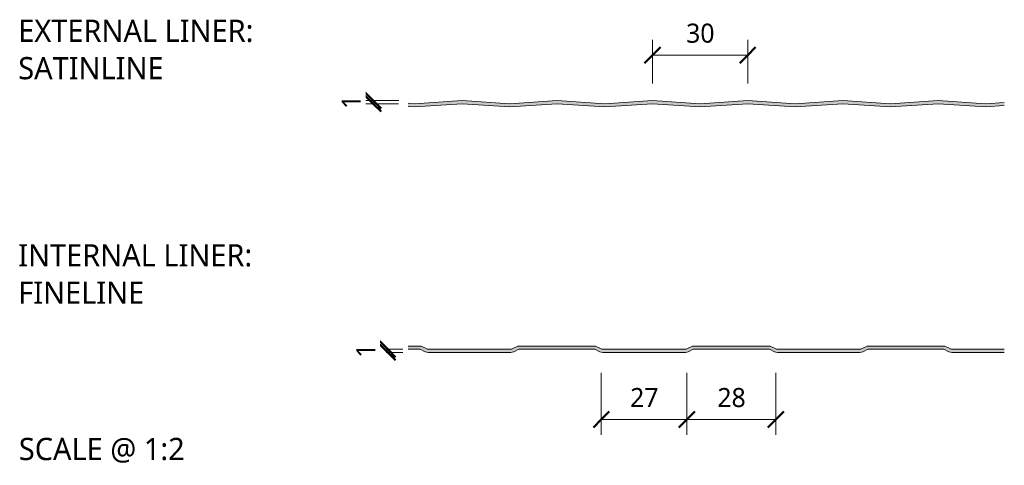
# Model space of a CAD drawing. Header units: millimetres. Extents: x 4765 to 12978, y -1786 to 7163.
# Tile 3 of 13: x 12668 to 12978, y -1353 to -1213. Entities that reach past the tile are written whole.
import ezdxf

# ---------------------------------------------------------------- set-up
doc = ezdxf.new("R2010")
doc.units = ezdxf.units.MM
for name, color, linetype, lineweight in [('A-ANNO-DIMS', 211, 'Continuous', 9), ('A-ANNO-DIMS-2', 211, 'Continuous', 9), ('A-DETL-GENF', 92, 'Continuous', 13), ('G-ANNO-TEXT', 231, 'Continuous', 9)]:
    doc.layers.add(name, color=color, linetype=linetype, lineweight=lineweight)
doc.styles.add('Yu Gothic_2', font='Yu Gothic.ttf', dxfattribs={"height": 7})
doc.styles.add('Yu Gothic_3', font='Yu Gothic.ttf', dxfattribs={"height": 6})
doc.styles.add('Yu Gothic_B', font='Yu Gothic.ttf', dxfattribs={"height": 7})
doc.dimstyles.new('Diagonal_1', dxfattribs={"dimscale": 304.8, "dimtxt": 6.965421, "dimasz": 0.016404, "dimexe": 0.015748, "dimexo": 0.009843, "dimgap": 0.009843, "dimtad": 1, "dimdec": 0, "dimzin": 0, "dimdsep": 46, "dimtxsty": 'Yu Gothic_3', "dimblk1": 'OBLIQUE', "dimblk2": 'OBLIQUE', "dimsah": 1, "dimcen": 0.09, "dimazin": 0, "dimtfac": 1, "dimtdec": 4, "dimtix": 1, "dimtmove": 0, "dimatfit": 3, "dimfxl": 1, "dimtvp": 1, "dimtfill": 1, "dimtolj": 1, "dimtzin": 0, "dimarcsym": 2})

# ---------------------------------------------------------------- blocks, each defined once
blk = doc.blocks.new('HFX 1000 - FINISHES - HFX 1000 - SATINLINE FINISH - TOP-4344863-ALL FINISHES 14')
at = {"layer": 'A-DETL-GENF'}
blk.add_hatch(color=256, dxfattribs=at).paths.add_polyline_path([(209.66, 32.99), (215.51, 33.39), (215.51, 34.39), (209.66, 34), (194.66, 35), (179.66, 34), (164.66, 35), (149.66, 34), (134.66, 35), (119.66, 34), (104.66, 35), (89.66, 34), (74.66, 35), (59.66, 34), (44.66, 35), (29.66, 34), (27.66, 34.13), (27.66, 33.13), (29.66, 32.99), (44.66, 34), (59.66, 32.99), (74.66, 34), (89.66, 32.99), (104.66, 34), (119.66, 32.99), (134.66, 34), (149.66, 32.99), (164.66, 34), (179.66, 32.99), (194.66, 34)])
for p, q in [((29.66, 34), (27.66, 34.13)), ((44.66, 35), (29.66, 34)), ((59.66, 34), (44.66, 35)), ((74.66, 35), (59.66, 34)), ((89.66, 34), (74.66, 35)), ((104.66, 35), (89.66, 34)), ((119.66, 34), (104.66, 35)), ((134.66, 35), (119.66, 34)), ((149.66, 34), (134.66, 35)), ((164.66, 35), (149.66, 34)), ((179.66, 34), (164.66, 35)), ((194.66, 35), (179.66, 34)), ((209.66, 34), (194.66, 35)), ((215.51, 34.39), (209.66, 34)), ((27.66, 33.13), (29.66, 32.99)), ((29.66, 32.99), (44.66, 34)), ((44.66, 34), (59.66, 32.99)), ((59.66, 32.99), (74.66, 34)), ((74.66, 34), (89.66, 32.99)), ((89.66, 32.99), (104.66, 34)), ((104.66, 34), (119.66, 32.99)), ((119.66, 32.99), (134.66, 34)), ((134.66, 34), (149.66, 32.99)), ((149.66, 32.99), (164.66, 34)), ((164.66, 34), (179.66, 32.99)), ((179.66, 32.99), (194.66, 34)), ((194.66, 34), (209.66, 32.99)), ((209.66, 32.99), (215.51, 33.39))]:
    blk.add_line(p, q, dxfattribs=at)
blk = doc.blocks.new('HFX 1000 - FINISHES - HFX 1000 - FINELINE FINISH - BOTTOM-4344853-ALL FINISHES 14')
at = {"layer": 'A-DETL-GENF'}
blk.add_hatch(color=256, dxfattribs=at).paths.add_polyline_path([(127.01, 0), (127.49, 0.06), (127.94, 0.22), (129.5, 1), (153.5, 1), (155.06, 0.22), (155.51, 0.06), (156, 0), (182.01, 0), (182.49, 0.06), (182.94, 0.22), (184.5, 1), (208.5, 1), (210.06, 0.22), (210.51, 0.06), (211, 0), (227.51, 0), (227.51, 1), (210.74, 1), (208.74, 2), (184.27, 2), (182.27, 1), (155.74, 1), (153.74, 2), (129.27, 2), (127.27, 1), (100.74, 1), (98.74, 2), (74.27, 2), (72.27, 1), (45.74, 1), (43.74, 2), (39.65, 2), (39.65, 1), (43.5, 1), (45.06, 0.22), (45.51, 0.06), (46, 0), (72.01, 0), (72.49, 0.06), (72.94, 0.22), (74.5, 1), (98.5, 1), (100.06, 0.22), (100.51, 0.06), (101, 0)])
for p, q in [((43.74, 2), (39.65, 2)), ((39.65, 1), (43.5, 1)), ((43.5, 1), (45.06, 0.22)), ((45.74, 1), (43.74, 2)), ((72.27, 1), (45.74, 1)), ((74.27, 2), (72.27, 1)), ((72.94, 0.22), (74.5, 1)), ((98.74, 2), (74.27, 2)), ((74.5, 1), (98.5, 1)), ((98.5, 1), (100.06, 0.22)), ((100.74, 1), (98.74, 2)), ((127.27, 1), (100.74, 1)), ((129.27, 2), (127.27, 1)), ((127.94, 0.22), (129.5, 1)), ((153.74, 2), (129.27, 2)), ((129.5, 1), (153.5, 1)), ((153.5, 1), (155.06, 0.22)), ((155.74, 1), (153.74, 2)), ((182.27, 1), (155.74, 1)), ((184.27, 2), (182.27, 1)), ((182.94, 0.22), (184.5, 1)), ((208.74, 2), (184.27, 2)), ((184.5, 1), (208.5, 1)), ((208.5, 1), (210.06, 0.22)), ((210.74, 1), (208.74, 2)), ((227.51, 1), (210.74, 1)), ((46, 0), (72.01, 0)), ((101, 0), (127.01, 0)), ((156, 0), (182.01, 0)), ((211, 0), (227.51, 0))]:
    blk.add_line(p, q, dxfattribs=at)
for centre, start, end in [((46, 2.1), 243.4349, 270), ((72.01, 2.1), 270, 296.5651), ((101, 2.1), 243.4349, 270), ((127.01, 2.1), 270, 296.5651), ((156, 2.1), 243.4349, 270), ((182.01, 2.1), 270, 296.5651), ((211, 2.1), 243.4349, 270)]:
    blk.add_arc(centre, 2.1, start, end, dxfattribs=at)
blk = doc.blocks.new('DIMBLOCK6-ALL FINISHES 14')
at = {"layer": 'A-ANNO-DIMS-2'}
for p, q in [((12867.21, -1224.21), (12867.21, -1219.41)), ((12897.21, -1224.21), (12897.21, -1219.41)), ((12867.21, -1224.21), (12897.21, -1224.21)), ((12867.21, -1224.21), (12867.21, -1233.13)), ((12897.21, -1224.21), (12897.21, -1233.13))]:
    blk.add_line(p, q, dxfattribs=at)
at = {"layer": 'A-ANNO-DIMS-2', "lineweight": 50}
for p, q in [((12867.21, -1224.21), (12869.71, -1221.71)), ((12897.21, -1224.21), (12899.71, -1221.71)), ((12867.21, -1224.21), (12864.71, -1226.71)), ((12897.21, -1224.21), (12894.71, -1226.71))]:
    blk.add_line(p, q, dxfattribs=at)
at = {"layer": 'A-ANNO-DIMS-2', "color": 0, "insert": (12877.81, -1214.28), "char_height": 6, "width": 10.5711, "attachment_point": 1, "line_spacing_factor": 1.024327, "style": 'Yu Gothic_3', "bg_fill": 3, "box_fill_scale": 1.25, "bg_fill_color": 9, "bg_fill_true_color": 13158600, "bg_fill_transparency": 0}
blk.add_mtext('30', dxfattribs=at)
blk = doc.blocks.new('_Oblique')
at = {"color": 0, "linetype": 'ByBlock', "lineweight": -2}
blk.add_line((-0.5, -0.5), (0.5, 0.5), dxfattribs=at)
blk = doc.blocks.new('DIMBLOCK7-ALL FINISHES 14')
at = {"layer": 'A-ANNO-DIMS-2', "lineweight": 50}
for p, q in [((12779.22, -1238.5), (12776.72, -1236)), ((12779.22, -1239.51), (12776.72, -1237.01)), ((12779.22, -1238.5), (12781.72, -1241)), ((12779.22, -1239.51), (12781.72, -1242.01))]:
    blk.add_line(p, q, dxfattribs=at)
at = {"layer": 'A-ANNO-DIMS-2'}
for p, q in [((12779.22, -1238.5), (12774.42, -1238.5)), ((12779.22, -1239.51), (12774.42, -1239.51)), ((12779.22, -1239.51), (12779.22, -1238.5)), ((12779.22, -1238.5), (12787.24, -1238.5)), ((12779.22, -1239.51), (12787.21, -1239.51))]:
    blk.add_line(p, q, dxfattribs=at)
at = {"layer": 'A-ANNO-DIMS-2', "color": 0, "insert": (12769.3, -1241.21), "char_height": 6, "width": 5.2855, "attachment_point": 1, "rotation": 90, "line_spacing_factor": 1.024327, "style": 'Yu Gothic_3', "bg_fill": 3, "box_fill_scale": 1.25, "bg_fill_color": 9, "bg_fill_true_color": 13158600, "bg_fill_transparency": 0}
blk.add_mtext('1', dxfattribs=at)
blk = doc.blocks.new('DIMBLOCK8-ALL FINISHES 14')
at = {"layer": 'A-ANNO-DIMS-2'}
for p, q in [((12851.07, -1339.02), (12851.07, -1324.31)), ((12878.04, -1339.02), (12878.04, -1324.31)), ((12851.07, -1339.02), (12878.04, -1339.02)), ((12851.07, -1339.02), (12851.07, -1343.82)), ((12878.04, -1339.02), (12878.04, -1343.82))]:
    blk.add_line(p, q, dxfattribs=at)
at = {"layer": 'A-ANNO-DIMS-2', "lineweight": 50}
for p, q in [((12851.07, -1339.02), (12853.57, -1336.52)), ((12878.04, -1339.02), (12880.54, -1336.52)), ((12851.07, -1339.02), (12848.57, -1341.52)), ((12878.04, -1339.02), (12875.54, -1341.52))]:
    blk.add_line(p, q, dxfattribs=at)
at = {"layer": 'A-ANNO-DIMS-2', "color": 0, "insert": (12860.15, -1329.1), "char_height": 6, "width": 10.5711, "attachment_point": 1, "line_spacing_factor": 1.024327, "style": 'Yu Gothic_3', "bg_fill": 3, "box_fill_scale": 1.25, "bg_fill_color": 9, "bg_fill_true_color": 13158600, "bg_fill_transparency": 0}
blk.add_mtext('27', dxfattribs=at)
blk = doc.blocks.new('DIMBLOCK9-ALL FINISHES 14')
at = {"layer": 'A-ANNO-DIMS-2'}
for p, q in [((12878.04, -1339.02), (12878.04, -1324.31)), ((12906.07, -1339.02), (12906.07, -1324.31)), ((12878.04, -1339.02), (12906.07, -1339.02)), ((12878.04, -1339.02), (12878.04, -1343.82)), ((12906.07, -1339.02), (12906.07, -1343.82))]:
    blk.add_line(p, q, dxfattribs=at)
at = {"layer": 'A-ANNO-DIMS-2', "lineweight": 50}
for p, q in [((12878.04, -1339.02), (12880.54, -1336.52)), ((12906.07, -1339.02), (12908.57, -1336.52)), ((12878.04, -1339.02), (12875.54, -1341.52)), ((12906.07, -1339.02), (12903.57, -1341.52))]:
    blk.add_line(p, q, dxfattribs=at)
at = {"layer": 'A-ANNO-DIMS-2', "color": 0, "insert": (12887.65, -1329.1), "char_height": 6, "width": 10.5711, "attachment_point": 1, "line_spacing_factor": 1.024327, "style": 'Yu Gothic_3', "bg_fill": 3, "box_fill_scale": 1.25, "bg_fill_color": 9, "bg_fill_true_color": 13158600, "bg_fill_transparency": 0}
blk.add_mtext('28', dxfattribs=at)
blk = doc.blocks.new('DIMBLOCK10-ALL FINISHES 14')
at = {"layer": 'A-ANNO-DIMS-2', "lineweight": 50}
for p, q in [((12783.78, -1316.88), (12781.28, -1314.38)), ((12783.78, -1317.88), (12781.28, -1315.38)), ((12783.78, -1316.88), (12786.28, -1319.38)), ((12783.78, -1317.88), (12786.28, -1320.38))]:
    blk.add_line(p, q, dxfattribs=at)
at = {"layer": 'A-ANNO-DIMS-2'}
for p, q in [((12783.78, -1316.88), (12783.24, -1316.88)), ((12783.78, -1317.88), (12783.24, -1317.88)), ((12783.78, -1317.88), (12783.78, -1316.88)), ((12783.78, -1316.88), (12788.58, -1316.88)), ((12783.78, -1317.88), (12788.58, -1317.88))]:
    blk.add_line(p, q, dxfattribs=at)
at = {"layer": 'A-ANNO-DIMS-2', "color": 0, "insert": (12773.86, -1319.59), "char_height": 6, "width": 5.2855, "attachment_point": 1, "rotation": 90, "line_spacing_factor": 1.024327, "style": 'Yu Gothic_3', "bg_fill": 3, "box_fill_scale": 1.25, "bg_fill_color": 9, "bg_fill_true_color": 13158600, "bg_fill_transparency": 0}
blk.add_mtext('1', dxfattribs=at)

msp = doc.modelspace()

# ---------------------------------------------------------------- block references
at = {"layer": 'A-DETL-GENF'}
for name, p in [('HFX 1000 - FINISHES - HFX 1000 - SATINLINE FINISH - TOP-4344863-ALL FINISHES 14', (12762.55, -1273.51)), ('HFX 1000 - FINISHES - HFX 1000 - FINELINE FINISH - BOTTOM-4344853-ALL FINISHES 14', (12750.55, -1317.88))]:
    msp.add_blockref(name, p, dxfattribs=at)

# ---------------------------------------------------------------- texts
at = {"layer": 'G-ANNO-TEXT', "color": 7, "char_height": 7, "attachment_point": 1, "bg_fill": 3, "box_fill_scale": 1.25, "bg_fill_color": 9, "bg_fill_true_color": 13158600, "bg_fill_transparency": 0}
for s, insert, width, style in [('EXTERNAL LINER: ', (12667.36, -1213.04), 103.7384, 'Yu Gothic_B'), ('SATINLINE', (12667.36, -1224.81), 60.4472, 'Yu Gothic_B'), ('INTERNAL LINER: ', (12667.36, -1283.78), 101.173, 'Yu Gothic_B'), ('FINELINE', (12667.36, -1295.56), 52.751, 'Yu Gothic_B'), ('SCALE @ 1:2', (12667.55, -1344.81), 66.5401, 'Yu Gothic_2')]:
    msp.add_mtext(s, dxfattribs=dict(at, insert=insert, width=width, style=style))

# ---------------------------------------------------------------- dimensions: what is measured, and where the dimension line sits
at = {"layer": 'A-ANNO-DIMS'}
for base, p1, p2, override, picture, middle in [((12897.21, -1224.21), (12867.21, -1236.13), (12897.21, -1236.13), {"dimpost": '<>', "dimfxl": 30}, 'DIMBLOCK6-ALL FINISHES 14', (12882.21, -1218.21)), ((12878.04, -1339.02), (12851.07, -1321.31), (12878.04, -1321.31), {"dimpost": '<>', "dimfxl": 26.973477}, 'DIMBLOCK8-ALL FINISHES 14', (12864.55, -1333.02))]:
    dim = msp.add_linear_dim(base=base, p1=p1, p2=p2, dimstyle='Diagonal_1', override=override, dxfattribs=at)
    dim.commit()
    dim.dimension.update_dxf_attribs({"geometry": picture, "text_midpoint": middle})
dim = msp.add_linear_dim(base=(12783.78, -1316.88), p1=(12780.24, -1317.88), p2=(12780.24, -1316.88), angle=90, dimstyle='Diagonal_1', override={"dimpost": '<>', "dimfxl": 1}, dxfattribs=at)
dim.commit()
dim.dimension.update_dxf_attribs({"geometry": 'DIMBLOCK10-ALL FINISHES 14', "text_midpoint": (12777.78, -1317.38)})

# ---------------------------------------------------------------- next in the draw order: dimensions: what is measured, and where the dimension line sits
dim = msp.add_linear_dim(base=(12779.22, -1238.5), p1=(12790.21, -1239.51), p2=(12790.24, -1238.5), angle=90, dimstyle='Diagonal_1', override={"dimpost": '<>', "dimfxl": 1.008733}, dxfattribs=at)
dim.commit()
dim.dimension.update_dxf_attribs({"geometry": 'DIMBLOCK7-ALL FINISHES 14', "text_midpoint": (12773.22, -1239.01)})
dim = msp.add_linear_dim(base=(12906.07, -1339.02), p1=(12878.04, -1321.31), p2=(12906.07, -1321.31), dimstyle='Diagonal_1', override={"dimpost": '<>', "dimfxl": 28.026523}, dxfattribs=at)
dim.commit()
dim.dimension.update_dxf_attribs({"geometry": 'DIMBLOCK9-ALL FINISHES 14', "text_midpoint": (12892.05, -1333.02)})

doc.saveas('drawing.dxf')
